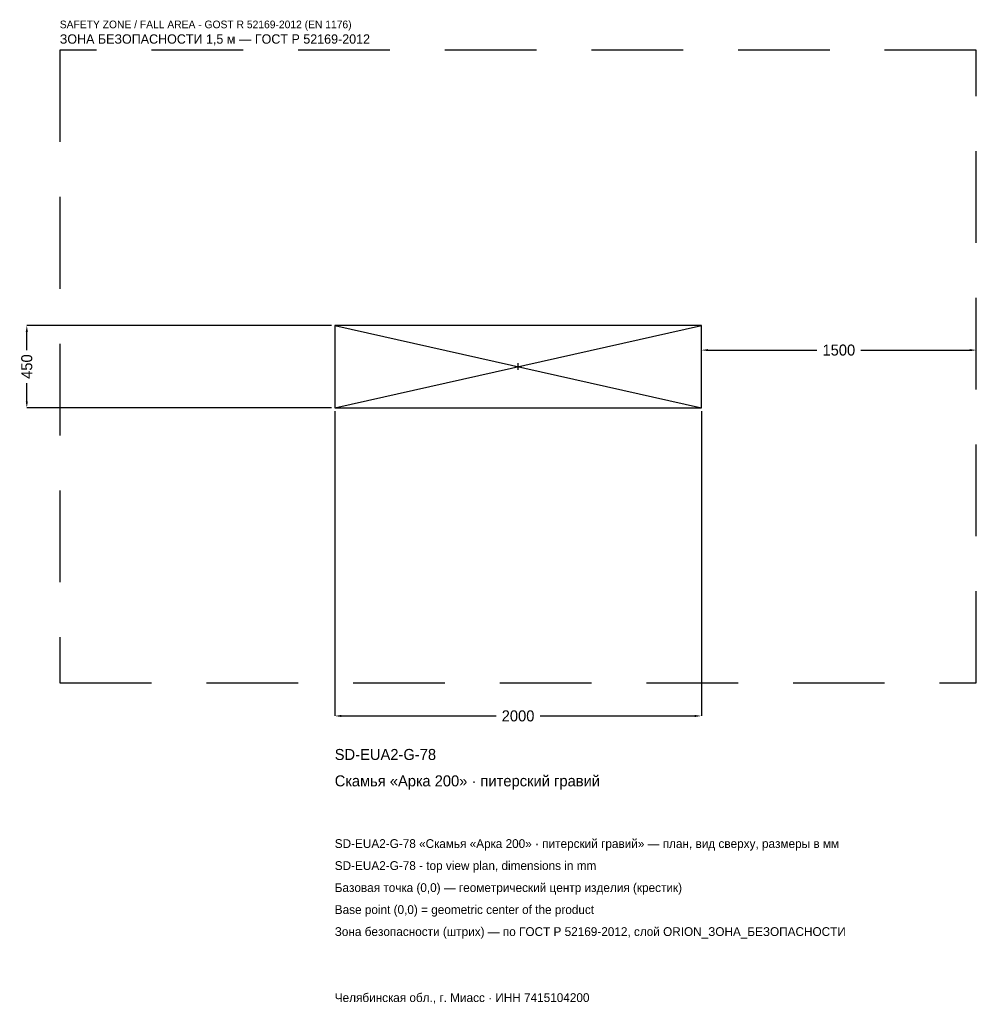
# Model space of a CAD drawing. Header units: metres. Extents: x -2719 to 2500, y -3477 to 1892.
import ezdxf

# ---------------------------------------------------------------- set-up
doc = ezdxf.new("R2010")
doc.units = ezdxf.units.M
doc.linetypes.add('DASHED', pattern=[800, 500, -300])
for name, color, linetype in [('ЗСК_ДАННЫЕ', 3, 'Continuous'), ('ЗСК_ЗОНА_БЕЗОПАСНОСТИ', 1, 'Continuous'), ('ЗСК_КОНТУР', 7, 'Continuous'), ('ЗСК_РАЗМЕРЫ', 8, 'Continuous')]:
    doc.layers.add(name, color=color, linetype=linetype)
doc.dimstyles.new('ORION', dxfattribs={"dimtxt": 60, "dimasz": 36, "dimexe": 1.25, "dimexo": 18, "dimtad": 1, "dimdec": 0, "dimcen": 2.5, "dimazin": 3, "dimtfac": 1, "dimtmove": 0, "dimatfit": 3})

# ---------------------------------------------------------------- blocks, each defined once
blk = doc.blocks.new('_CLOSEDFILLED')
at = {"color": 0, "linetype": 'BYBLOCK'}
blk.add_solid([(-1, 0.16), (0, 0), (-1, -0.16)], dxfattribs=at)
blk = doc.blocks.new('*D1')
for p, q in [((-1000, -243), (-1000, -1905)), ((1000, -243), (1000, -1905)), ((-964, -1905), (-120, -1905)), ((120, -1905), (964, -1905))]:
    blk.add_line(p, q)
at = {"layer": 'Defpoints'}
for p in [(-1000, -225), (1000, -225), (-1000, -1905)]:
    blk.add_point(p, dxfattribs=at)
at = {"layer": 'ЗСК_РАЗМЕРЫ', "xscale": 36, "yscale": 36, "rotation": 180}
blk.add_blockref('_CLOSEDFILLED', (-1000, -1905), dxfattribs=at)
at = {"layer": 'ЗСК_РАЗМЕРЫ', "xscale": 36, "yscale": 36}
blk.add_blockref('_CLOSEDFILLED', (1000, -1905), dxfattribs=at)
at = {"layer": 'ЗСК_РАЗМЕРЫ', "insert": (0, -1905), "char_height": 60, "attachment_point": 5}
blk.add_mtext('2000', dxfattribs=at)
blk = doc.blocks.new('*D2')
for p, q in [((-1018, 225), (-2680, 225)), ((-2680, 90), (-2680, 189)), ((-2680, -189), (-2680, -90)), ((-1018, -225), (-2680, -225))]:
    blk.add_line(p, q)
at = {"layer": 'Defpoints'}
for p in [(-1000, 225), (-2680, -225), (-1000, -225)]:
    blk.add_point(p, dxfattribs=at)
at = {"layer": 'ЗСК_РАЗМЕРЫ', "xscale": 36, "yscale": 36}
for p, rotation in [((-2680, 225), 90), ((-2680, -225), 270)]:
    blk.add_blockref('_CLOSEDFILLED', p, dxfattribs=dict(at, rotation=rotation))
at = {"layer": 'ЗСК_РАЗМЕРЫ', "insert": (-2680, 0), "char_height": 60, "attachment_point": 5, "rotation": 90}
blk.add_mtext('450', dxfattribs=at)
blk = doc.blocks.new('*D3')
for p, q in [((1000, 18), (1000, 90)), ((1036, 90), (1630, 90)), ((1870, 90), (2464, 90)), ((2500, 18), (2500, 90))]:
    blk.add_line(p, q)
at = {"layer": 'Defpoints'}
for p in [(1000, 90), (1000, 0), (2500, 0)]:
    blk.add_point(p, dxfattribs=at)
at = {"layer": 'ЗСК_РАЗМЕРЫ', "xscale": 36, "yscale": 36, "rotation": 180}
blk.add_blockref('_CLOSEDFILLED', (1000, 90), dxfattribs=at)
at = {"layer": 'ЗСК_РАЗМЕРЫ', "xscale": 36, "yscale": 36}
blk.add_blockref('_CLOSEDFILLED', (2500, 90), dxfattribs=at)
at = {"layer": 'ЗСК_РАЗМЕРЫ', "insert": (1750, 90), "char_height": 60, "attachment_point": 5}
blk.add_mtext('1500', dxfattribs=at)
blk = doc.blocks.new('ОРИОН SD-EUA2-G-78 Скамья Арка 200 · питерский гравий')
at = {"layer": 'ЗСК_ЗОНА_БЕЗОПАСНОСТИ', "linetype": 'DASHED'}
blk.add_lwpolyline([(-2500, -1725), (2500, -1725), (2500, 1725), (-2500, 1725)], close=True, dxfattribs=at)
at = {"layer": 'ЗСК_КОНТУР'}
for p, q in [((-1000, -225), (1000, 225)), ((-1000, 225), (1000, -225))]:
    blk.add_line(p, q, dxfattribs=at)
blk.add_lwpolyline([(-1000, -225), (1000, -225), (1000, 225), (-1000, 225)], close=True, dxfattribs=at)
at = {"layer": 'ЗСК_РАЗМЕРЫ'}
for p, q in [((-18, 0), (18, 0)), ((0, -18), (0, 18))]:
    blk.add_line(p, q, dxfattribs=at)
at = {"layer": 'ЗСК_ДАННЫЕ'}
for tag, p in [('АРТИКУЛ', (-1000, -2145)), ('НАИМЕНОВАНИЕ', (-1000, -2289))]:
    blk.add_attdef(tag, p, '', height=60, dxfattribs=at)
at = {"layer": 'ЗСК_ДАННЫЕ', "flags": 1}
for tag, p in [('ПРОИЗВОДИТЕЛЬ', (-1000, -2433)), ('ТЕЛЕФОН', (-1000, -2577)), ('САЙТ', (-1000, -2865)), ('АДРЕС', (-1000, -3009)), ('РЕКВИЗИТЫ', (-1000, -3153)), ('ГАБАРИТЫ', (-1000, -3297)), ('ЗОНА_БЕЗОПАСНОСТИ', (-1000, -3441))]:
    blk.add_attdef(tag, p, '', height=60, dxfattribs=at)
at = {"layer": 'ЗСК_ЗОНА_БЕЗОПАСНОСТИ', "color": 1}
for s, height, p in [('SAFETY ZONE / FALL AREA - GOST R 52169-2012 (EN 1176)', 42, (-2500, 1845)), ('ЗОНА БЕЗОПАСНОСТИ 1,5 м — ГОСТ Р 52169-2012', 51, (-2500, 1761))]:
    blk.add_text(s, height=height, dxfattribs=at).set_placement(p)
at = {"layer": 'ЗСК_РАЗМЕРЫ'}
dim = blk.add_linear_dim(base=(-2680, -225), p1=(-1000, -225), p2=(-1000, 225), angle=90, dimstyle='ORION', dxfattribs=at)
dim.commit()
dim.dimension.update_dxf_attribs({"geometry": '*D2', "text_midpoint": (-2680, 0)})
for base, p1, p2, picture, middle in [((1000, 90), (1000, 0), (2500, 0), '*D3', (1750, 90)), ((-1000, -1905), (-1000, -225), (1000, -225), '*D1', (0, -1905))]:
    dim = blk.add_linear_dim(base=base, p1=p1, p2=p2, dimstyle='ORION', dxfattribs=at)
    dim.commit()
    dim.dimension.update_dxf_attribs({"geometry": picture, "text_midpoint": middle})

msp = doc.modelspace()

# ---------------------------------------------------------------- block references
msp.add_blockref('ОРИОН SD-EUA2-G-78 Скамья Арка 200 · питерский гравий', (0, 0)).add_auto_attribs({'АРТИКУЛ': 'SD-EUA2-G-78', 'НАИМЕНОВАНИЕ': 'Скамья «Арка 200» · питерский гравий'})

# ---------------------------------------------------------------- texts
at = {"layer": 'ЗСК_ДАННЫЕ', "color": 3}
for s, p in [('SD-EUA2-G-78 «Скамья «Арка 200» · питерский гравий» — план, вид сверху, размеры в мм', (-1000, -2625)), ('SD-EUA2-G-78 - top view plan, dimensions in mm', (-1000, -2745)), ('Челябинская обл., г. Миасс · ИНН 7415104200', (-1000, -3465))]:
    msp.add_text(s, height=48, dxfattribs=at).set_placement(p)
at = {"layer": 'ЗСК_ДАННЫЕ', "color": 7}
for s, p in [('Базовая точка (0,0) — геометрический центр изделия (крестик)', (-1000, -2865)), ('Base point (0,0) = geometric center of the product', (-1000, -2985))]:
    msp.add_text(s, height=48, dxfattribs=at).set_placement(p)
at = {"layer": 'ЗСК_ДАННЫЕ', "color": 1}
msp.add_text('Зона безопасности (штрих) — по ГОСТ Р 52169-2012, слой ORION_ЗОНА_БЕЗОПАСНОСТИ', height=48, dxfattribs=at).set_placement((-1000, -3105))

doc.saveas('drawing.dxf')
